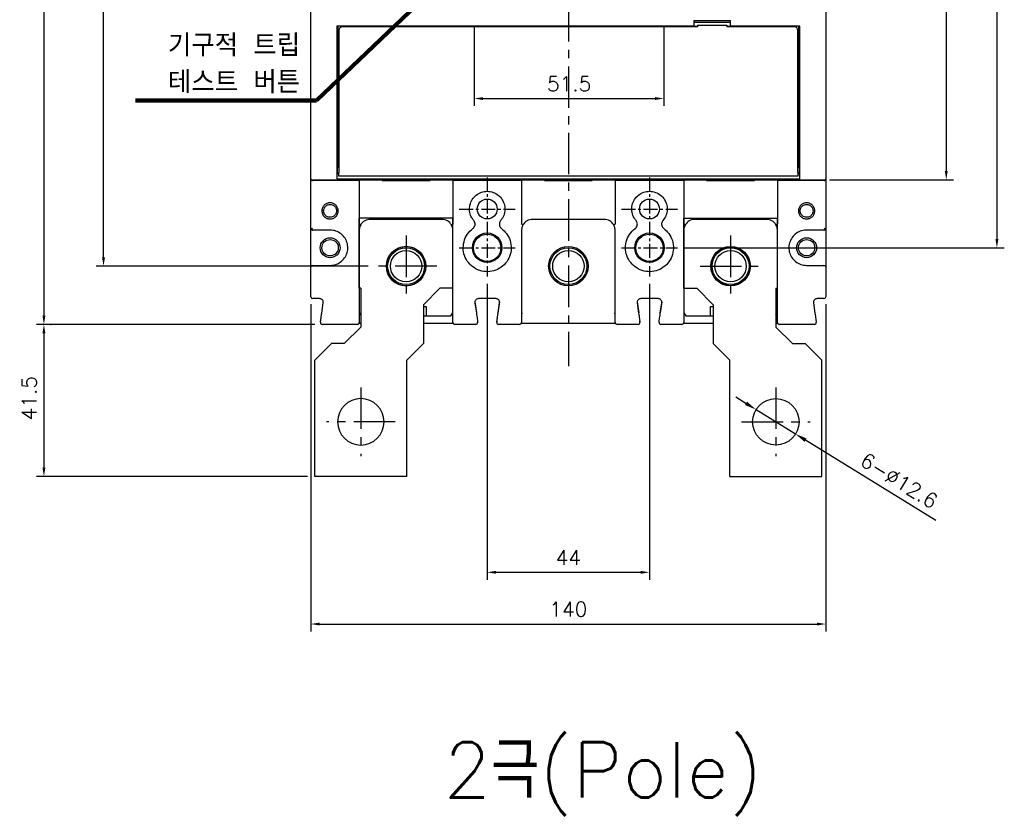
# Model space of a CAD drawing. Extents: x -2100 to 2710, y -907 to 1810.
# Tile 3 of 22: x -1818 to -1551, y 1113 to 1328. Entities that reach past the tile are written whole.
import ezdxf

# ---------------------------------------------------------------- set-up
doc = ezdxf.new("R2010")
doc.units = 0
doc.header["$LTSCALE"] = 3
doc.header["$MEASUREMENT"] = 0
doc.linetypes.add('CENTER', pattern=[2, 1.25, -0.25, 0.25, -0.25])
doc.layers.get('0').update_dxf_attribs({"linetype": 'CONTINUOUS'})
doc.layers.get('Defpoints').update_dxf_attribs({"linetype": 'CONTINUOUS'})
for name, color, linetype in [('cen', 1, 'CENTER'), ('di', 3, 'CONTINUOUS'), ('dwg', 7, 'CONTINUOUS')]:
    doc.layers.add(name, color=color, linetype=linetype)
doc.styles.add('KIM', font='ROMANS.shx', dxfattribs={"height": 5, "bigfont": 'GSG1.shx'})
doc.styles.get("Standard").update_dxf_attribs({"font": 'romans.shx', "height": 4, "bigfont": 'ghs.shx'})
doc.dimstyles.get("Standard").update_dxf_attribs({"dimtxt": 0.18, "dimasz": 0.18, "dimexe": 0.18, "dimexo": 0.0625, "dimgap": 0.09, "dimtad": 0, "dimtih": 1, "dimtoh": 1, "dimdec": 4, "dimzin": 0, "dimdsep": 46, "dimtxsty": 'Standard', "dimcen": 0.09, "dimadec": 0, "dimazin": 0, "dimtfac": 1, "dimtdec": 4, "dimtofl": 0, "dimtmove": 0, "dimatfit": 3, "dimfxl": 0, "dimtolj": 1, "dimtzin": 0, "dimarcsym": 0})
doc.dimstyles.new('STANDARD$0', dxfattribs={"dimtxt": 5, "dimasz": 5, "dimexe": 1, "dimexo": 2, "dimgap": 2, "dimtad": 1, "dimdec": 4, "dimzin": 12, "dimdsep": 46, "dimtxsty": 'KIM', "dimcen": -1, "dimdle": 0.1, "dimadec": 0, "dimazin": 0, "dimtfac": 1, "dimtdec": 4, "dimtmove": 0, "dimatfit": 3, "dimfxl": 0, "dimtolj": 1, "dimtzin": 0, "dimarcsym": 0})

# ---------------------------------------------------------------- blocks, each defined once
blk = doc.blocks.new('*D80')
at = {"layer": 'Defpoints', "color": 0}
for p in [(-1739.04, 1252.38), (-1599.44, 1252.38), (-1599.44, 1163.63)]:
    blk.add_point(p, dxfattribs=at)
at = {"layer": 'di'}
for p, q in [((-1739.04, 1250.38), (-1739.04, 1161.63)), ((-1599.44, 1250.38), (-1599.44, 1161.63)), ((-1736.64, 1163.63), (-1601.84, 1163.63))]:
    blk.add_line(p, q, dxfattribs=at)
for points in [[(-1736.64, 1164.03), (-1736.64, 1163.23), (-1739.04, 1163.63)], [(-1601.84, 1164.03), (-1601.84, 1163.23), (-1599.44, 1163.63)]]:
    blk.add_solid(points, dxfattribs=at)
at = {"layer": 'di', "insert": (-1669.24, 1167.63), "char_height": 4, "attachment_point": 5}
blk.add_mtext('\\A1;140', dxfattribs=at)
blk = doc.blocks.new('fsadfsafas')
at = {"layer": 'cen', "ltscale": 3}
for p, q in [((614, 610.86), (614, 629.46)), ((623.3, 620.16), (604.7, 620.16)), ((626.25, 569.66), (626.25, 586.26)), ((634.55, 577.96), (617.95, 577.96))]:
    blk.add_line(p, q, dxfattribs=at)
at = {"layer": 'dwg'}
for p, q in [((626.5, 634.96), (601.5, 634.96)), ((601.5, 634.96), (601.5, 603.46)), ((626.5, 634.96), (626.5, 603.41)), ((601.5, 603.46), (606, 598.96)), ((626.5, 603.41), (630.95, 598.96)), ((609.5, 598.96), (606, 598.96)), ((609.5, 598.96), (614, 594.46)), ((630.95, 588.46), (630.95, 598.96)), ((614, 583.96), (614, 594.46)), ((635.45, 583.96), (630.95, 588.46)), ((614, 583.96), (613.55, 583.96)), ((613.55, 583.96), (613.55, 564.96)), ((638.95, 583.96), (635.45, 583.96)), ((638.95, 583.96), (638.95, 564.96)), ((638.95, 564.96), (613.55, 564.96))]:
    blk.add_line(p, q, dxfattribs=at)
for centre, radius in [((614, 620.16), 6.3), ((626.25, 577.96), 5.3)]:
    blk.add_circle(centre, radius, dxfattribs=at)
blk = doc.blocks.new('*D81')
at = {"layer": 'Defpoints', "color": 0}
for p in [(-1694.74, 1327.78), (-1643.34, 1327.78), (-1643.34, 1306.15)]:
    blk.add_point(p, dxfattribs=at)
at = {"layer": 'di'}
for p, q in [((-1694.74, 1325.78), (-1694.74, 1304.15)), ((-1643.34, 1325.78), (-1643.34, 1304.15)), ((-1692.34, 1306.15), (-1645.74, 1306.15))]:
    blk.add_line(p, q, dxfattribs=at)
for points in [[(-1692.34, 1306.55), (-1692.34, 1305.75), (-1694.74, 1306.15)], [(-1645.74, 1306.55), (-1645.74, 1305.75), (-1643.34, 1306.15)]]:
    blk.add_solid(points, dxfattribs=at)
at = {"layer": 'di', "insert": (-1669.04, 1310.15), "char_height": 4, "attachment_point": 5}
blk.add_mtext('\\A1;51.5', dxfattribs=at)
blk = doc.blocks.new('*D76')
at = {"layer": 'Defpoints', "color": 0}
for p in [(-1735.96, 1501.48), (-1811.44, 1244.88), (-1735.96, 1244.88)]:
    blk.add_point(p, dxfattribs=at)
at = {"layer": 'di'}
for p, q in [((-1737.96, 1501.48), (-1813.44, 1501.48)), ((-1811.44, 1499.08), (-1811.44, 1247.28)), ((-1737.96, 1244.88), (-1813.44, 1244.88))]:
    blk.add_line(p, q, dxfattribs=at)
for points in [[(-1811.84, 1499.08), (-1811.04, 1499.08), (-1811.44, 1501.48)], [(-1811.84, 1247.28), (-1811.04, 1247.28), (-1811.44, 1244.88)]]:
    blk.add_solid(points, dxfattribs=at)
at = {"layer": 'di', "insert": (-1815.44, 1373.18), "char_height": 4, "attachment_point": 5, "rotation": 90}
blk.add_mtext('\\A1;257', dxfattribs=at)
blk = doc.blocks.new('*D77')
at = {"layer": 'Defpoints', "color": 0}
for p in [(-1795.28, 1485.68), (-1721.54, 1485.68), (-1721.54, 1260.68)]:
    blk.add_point(p, dxfattribs=at)
at = {"layer": 'di'}
for p, q in [((-1723.54, 1485.68), (-1797.28, 1485.68)), ((-1795.28, 1263.08), (-1795.28, 1483.28)), ((-1723.54, 1260.68), (-1797.28, 1260.68))]:
    blk.add_line(p, q, dxfattribs=at)
for points in [[(-1795.68, 1483.28), (-1794.88, 1483.28), (-1795.28, 1485.68)], [(-1795.68, 1263.08), (-1794.88, 1263.08), (-1795.28, 1260.68)]]:
    blk.add_solid(points, dxfattribs=at)
at = {"layer": 'di', "insert": (-1799.28, 1373.18), "char_height": 4, "attachment_point": 5, "rotation": 90}
blk.add_mtext('\\A1;225', dxfattribs=at)
blk = doc.blocks.new('*D78')
at = {"layer": 'Defpoints', "color": 0}
for p in [(-1811.64, 1244.88), (-1811.44, 1203.68), (-1737.99, 1203.68)]:
    blk.add_point(p, dxfattribs=at)
at = {"layer": 'di'}
for p, q in [((-1809.64, 1244.88), (-1809.44, 1244.88)), ((-1811.44, 1242.48), (-1811.44, 1206.08)), ((-1739.99, 1203.68), (-1813.44, 1203.68))]:
    blk.add_line(p, q, dxfattribs=at)
for points in [[(-1811.84, 1242.48), (-1811.04, 1242.48), (-1811.44, 1244.88)], [(-1811.84, 1206.08), (-1811.04, 1206.08), (-1811.44, 1203.68)]]:
    blk.add_solid(points, dxfattribs=at)
at = {"layer": 'di', "insert": (-1815.44, 1224.88), "char_height": 4, "attachment_point": 5, "rotation": 90}
blk.add_mtext('\\A1;41.5', dxfattribs=at)
blk = doc.blocks.new('*D67')
at = {"layer": 'Defpoints', "color": 0}
for p in [(-1618.35, 1221.79), (-1607.63, 1215.17)]:
    blk.add_point(p, dxfattribs=at)
at = {"layer": 'di'}
for p, q in [((-1621.07, 1223.48), (-1623.79, 1225.16)), ((-1618.35, 1221.79), (-1607.63, 1215.17)), ((-1569.58, 1191.67), (-1604.91, 1213.49))]:
    blk.add_line(p, q, dxfattribs=at)
for points in [[(-1620.79, 1223.93), (-1621.35, 1223.02), (-1618.35, 1221.79)], [(-1604.63, 1213.95), (-1605.19, 1213.04), (-1607.63, 1215.17)]]:
    blk.add_solid(points, dxfattribs=at)
at = {"layer": 'di', "insert": (-1579.55, 1202.53), "char_height": 4, "attachment_point": 5, "rotation": 328.2972}
blk.add_mtext('\\A1;6-∅12.6', dxfattribs=at)
blk = doc.blocks.new('*D68')
at = {"layer": 'Defpoints', "color": 0}
for p in [(-1691.24, 1257.85), (-1647.24, 1257.85), (-1647.24, 1177.66)]:
    blk.add_point(p, dxfattribs=at)
at = {"layer": 'di'}
for p, q in [((-1691.24, 1255.85), (-1691.24, 1175.66)), ((-1647.24, 1255.85), (-1647.24, 1175.66)), ((-1688.84, 1177.66), (-1649.64, 1177.66))]:
    blk.add_line(p, q, dxfattribs=at)
for points in [[(-1688.84, 1178.06), (-1688.84, 1177.26), (-1691.24, 1177.66)], [(-1649.64, 1178.06), (-1649.64, 1177.26), (-1647.24, 1177.66)]]:
    blk.add_solid(points, dxfattribs=at)
at = {"layer": 'di', "insert": (-1669.24, 1181.66), "char_height": 4, "attachment_point": 5}
blk.add_mtext('\\A1;44', dxfattribs=at)
blk = doc.blocks.new('*D71')
at = {"layer": 'Defpoints', "color": 0}
for p in [(-1599.84, 1462.28), (-1600.4, 1284.08), (-1566.77, 1284.08)]:
    blk.add_point(p, dxfattribs=at)
at = {"layer": 'di'}
for p, q in [((-1597.84, 1462.28), (-1564.77, 1462.28)), ((-1566.77, 1459.88), (-1566.77, 1286.48)), ((-1598.4, 1284.08), (-1564.77, 1284.08))]:
    blk.add_line(p, q, dxfattribs=at)
for points in [[(-1567.17, 1459.88), (-1566.37, 1459.88), (-1566.77, 1462.28)], [(-1567.17, 1286.48), (-1566.37, 1286.48), (-1566.77, 1284.08)]]:
    blk.add_solid(points, dxfattribs=at)
at = {"layer": 'di', "insert": (-1570.77, 1373.18), "char_height": 4, "attachment_point": 5, "rotation": 90}
blk.add_mtext('\\A1;179', dxfattribs=at)
blk = doc.blocks.new('*D104')
at = {"layer": 'Defpoints', "color": 0}
for p in [(-1639.67, 1480.68), (-1639.65, 1265.68), (-1553.03, 1265.68)]:
    blk.add_point(p, dxfattribs=at)
at = {"layer": 'di'}
for p, q in [((-1637.67, 1480.68), (-1551.03, 1480.68)), ((-1553.03, 1478.28), (-1553.03, 1268.08)), ((-1637.65, 1265.68), (-1551.03, 1265.68))]:
    blk.add_line(p, q, dxfattribs=at)
for points in [[(-1553.43, 1478.28), (-1552.63, 1478.28), (-1553.03, 1480.68)], [(-1553.43, 1268.08), (-1552.63, 1268.08), (-1553.03, 1265.68)]]:
    blk.add_solid(points, dxfattribs=at)
at = {"layer": 'di', "insert": (-1557.03, 1373.18), "char_height": 4, "attachment_point": 5, "rotation": 90}
blk.add_mtext('\\A1;215', dxfattribs=at)

msp = doc.modelspace()

# ---------------------------------------------------------------- linework, layer by layer
for p, q in [((-1739.039, 1284.649), (-1739.039, 1461.719)), ((-1599.439, 1461.719), (-1599.439, 1284.649)), ((-1635.239, 1327.284), (-1625.239, 1327.284)), ((-1635.239, 1327.284), (-1635.239, 1325.784)), ((-1625.239, 1325.784), (-1625.239, 1327.284)), ((-1635.239, 1325.784), (-1732.039, 1325.784)), ((-1732.039, 1325.784), (-1732.039, 1284.867)), ((-1731.739, 1325.784), (-1731.739, 1289.484)), ((-1731.489, 1324.584), (-1731.489, 1286.084)), ((-1634.239, 1325.584), (-1730.489, 1325.584)), ((-1695.239, 1325.584), (-1695.239, 1325.784)), ((-1694.939, 1325.584), (-1694.939, 1325.784)), ((-1694.739, 1325.584), (-1694.739, 1325.784)), ((-1643.739, 1325.784), (-1643.739, 1325.584)), ((-1643.539, 1325.784), (-1643.539, 1325.584)), ((-1643.239, 1325.584), (-1643.239, 1325.784)), ((-1625.239, 1326.784), (-1635.239, 1326.784)), ((-1635.239, 1325.784), (-1634.239, 1325.784)), ((-1634.239, 1326.084), (-1634.239, 1325.584)), ((-1634.239, 1326.084), (-1626.239, 1326.084)), ((-1626.239, 1326.084), (-1626.239, 1325.584)), ((-1626.239, 1325.784), (-1625.239, 1325.784)), ((-1607.989, 1325.584), (-1626.239, 1325.584)), ((-1606.439, 1325.784), (-1625.239, 1325.784)), ((-1619.239, 1325.584), (-1619.239, 1325.683)), ((-1614.239, 1325.584), (-1614.239, 1325.683)), ((-1606.989, 1286.084), (-1606.989, 1324.584)), ((-1606.739, 1289.484), (-1606.739, 1325.784)), ((-1606.439, 1284.867), (-1606.439, 1325.784)), ((-1732.039, 1313.484), (-1731.739, 1313.484)), ((-1731.739, 1313.384), (-1732.039, 1313.384)), ((-1606.439, 1313.484), (-1606.739, 1313.484)), ((-1606.439, 1313.384), (-1606.739, 1313.384)), ((-1732.039, 1309.384), (-1731.739, 1309.384)), ((-1606.739, 1309.384), (-1606.439, 1309.384)), ((-1731.739, 1307.384), (-1732.039, 1307.384)), ((-1606.439, 1307.384), (-1606.739, 1307.384)), ((-1731.939, 1296.884), (-1732.039, 1296.884)), ((-1731.939, 1296.884), (-1731.939, 1289.584)), ((-1731.739, 1296.884), (-1731.939, 1296.884)), ((-1606.539, 1296.884), (-1606.739, 1296.884)), ((-1606.539, 1289.584), (-1606.539, 1296.884)), ((-1606.439, 1296.884), (-1606.539, 1296.884)), ((-1731.939, 1289.584), (-1731.739, 1289.584)), ((-1606.739, 1289.584), (-1606.539, 1289.584)), ((-1732.039, 1288.084), (-1731.489, 1288.084)), ((-1732.039, 1287.784), (-1731.489, 1287.784)), ((-1731.789, 1287.334), (-1732.039, 1287.334)), ((-1731.489, 1287.634), (-1731.789, 1287.334)), ((-1731.789, 1285.834), (-1731.789, 1287.334)), ((-1731.739, 1289.484), (-1731.489, 1289.484)), ((-1731.739, 1288.184), (-1731.739, 1289.484)), ((-1731.489, 1288.184), (-1731.739, 1288.184)), ((-1606.989, 1289.484), (-1606.739, 1289.484)), ((-1606.739, 1288.184), (-1606.989, 1288.184)), ((-1606.989, 1288.084), (-1606.439, 1288.084)), ((-1606.989, 1287.784), (-1606.439, 1287.784)), ((-1606.689, 1287.334), (-1606.989, 1287.634)), ((-1606.739, 1289.484), (-1606.739, 1288.184)), ((-1606.439, 1287.334), (-1606.689, 1287.334)), ((-1606.689, 1287.334), (-1606.689, 1286.584)), ((-1739.039, 1284.385), (-1739.039, 1284.649)), ((-1739.039, 1270.984), (-1739.039, 1284.385)), ((-1732.039, 1285.834), (-1731.789, 1285.834)), ((-1732.039, 1284.867), (-1732.039, 1284.567)), ((-1732.039, 1284.567), (-1732.039, 1284.349)), ((-1732.039, 1284.349), (-1606.439, 1284.349)), ((-1731.789, 1285.834), (-1731.489, 1285.534)), ((-1731.489, 1285.084), (-1731.489, 1286.084)), ((-1606.989, 1285.084), (-1731.489, 1285.084)), ((-1606.989, 1286.084), (-1606.989, 1285.084)), ((-1606.989, 1285.534), (-1606.689, 1285.834)), ((-1606.689, 1286.584), (-1606.689, 1285.834)), ((-1606.689, 1285.834), (-1606.439, 1285.834)), ((-1606.439, 1284.567), (-1606.439, 1284.867)), ((-1606.439, 1284.349), (-1606.439, 1284.567)), ((-1599.439, 1284.649), (-1599.439, 1284.385)), ((-1599.439, 1284.385), (-1599.439, 1270.984)), ((-1738.758, 1284.085), (-1738.758, 1283.884)), ((-1738.758, 1283.884), (-1738.59, 1283.884)), ((-1738.739, 1284.084), (-1719.239, 1284.084)), ((-1725.939, 1283.884), (-1738.59, 1283.884)), ((-1725.939, 1283.884), (-1725.939, 1272.187)), ((-1719.739, 1284.084), (-1719.739, 1283.884)), ((-1719.739, 1283.884), (-1706.739, 1283.884)), ((-1707.239, 1284.084), (-1719.239, 1284.084)), ((-1719.239, 1283.884), (-1719.239, 1284.084)), ((-1707.239, 1284.084), (-1675.239, 1284.084)), ((-1707.239, 1283.884), (-1707.239, 1284.084)), ((-1706.739, 1283.884), (-1706.739, 1284.084)), ((-1700.539, 1283.884), (-1700.539, 1272.187)), ((-1681.939, 1283.884), (-1700.539, 1283.884)), ((-1681.939, 1283.884), (-1681.939, 1272.187)), ((-1675.739, 1284.084), (-1675.739, 1283.884)), ((-1675.739, 1283.884), (-1662.739, 1283.884)), ((-1663.239, 1284.084), (-1675.239, 1284.084)), ((-1675.239, 1283.884), (-1675.239, 1284.084)), ((-1663.239, 1284.084), (-1631.239, 1284.084)), ((-1663.239, 1283.884), (-1663.239, 1284.084)), ((-1662.739, 1283.884), (-1662.739, 1284.084)), ((-1656.539, 1283.884), (-1656.539, 1272.187)), ((-1637.939, 1283.884), (-1656.539, 1283.884)), ((-1637.939, 1283.884), (-1637.939, 1272.187)), ((-1631.739, 1284.084), (-1631.739, 1283.884)), ((-1631.739, 1283.884), (-1618.739, 1283.884)), ((-1619.239, 1284.084), (-1631.239, 1284.084)), ((-1631.239, 1283.884), (-1631.239, 1284.084)), ((-1619.239, 1284.084), (-1599.739, 1284.084)), ((-1619.239, 1283.884), (-1619.239, 1284.084)), ((-1618.739, 1283.884), (-1618.739, 1284.084)), ((-1612.539, 1283.884), (-1612.539, 1272.187)), ((-1599.888, 1283.884), (-1612.539, 1283.884)), ((-1599.888, 1283.884), (-1599.721, 1283.884)), ((-1599.721, 1283.884), (-1599.721, 1284.085)), ((-1739.039, 1260.384), (-1739.039, 1270.984)), ((-1703.539, 1273.384), (-1722.939, 1273.384)), ((-1659.539, 1273.384), (-1678.939, 1273.384)), ((-1615.539, 1273.384), (-1634.939, 1273.384)), ((-1599.439, 1270.984), (-1599.439, 1260.384)), ((-1733.839, 1270.484), (-1738.539, 1270.484)), ((-1725.939, 1270.384), (-1725.939, 1247.884)), ((-1700.539, 1247.884), (-1700.539, 1270.384)), ((-1681.939, 1270.384), (-1681.939, 1247.884)), ((-1656.539, 1247.884), (-1656.539, 1270.384)), ((-1637.939, 1270.384), (-1637.939, 1247.884)), ((-1612.539, 1247.884), (-1612.539, 1270.384)), ((-1599.939, 1270.484), (-1604.639, 1270.484)), ((-1739.039, 1252.384), (-1739.039, 1260.384)), ((-1738.539, 1260.884), (-1733.839, 1260.884)), ((-1604.639, 1260.884), (-1599.939, 1260.884)), ((-1599.439, 1260.384), (-1599.439, 1252.384)), ((-1736.692, 1251.884), (-1738.539, 1251.884)), ((-1736.101, 1247.955), (-1735.702, 1250.743)), ((-1707.739, 1249.684), (-1708.539, 1249.684)), ((-1707.739, 1247.184), (-1707.739, 1249.684)), ((-1694.576, 1251.043), (-1694.151, 1248.064)), ((-1694.576, 1250.743), (-1694.178, 1247.955)), ((-1688.892, 1251.884), (-1693.586, 1251.884)), ((-1687.902, 1251.043), (-1688.328, 1248.064)), ((-1688.301, 1247.955), (-1687.902, 1250.743)), ((-1650.576, 1251.043), (-1650.151, 1248.064)), ((-1650.576, 1250.743), (-1650.178, 1247.955)), ((-1644.892, 1251.884), (-1649.586, 1251.884)), ((-1643.902, 1251.043), (-1644.328, 1248.064)), ((-1644.301, 1247.955), (-1643.902, 1250.743)), ((-1629.939, 1249.684), (-1630.739, 1249.684)), ((-1630.739, 1249.684), (-1630.739, 1247.184)), ((-1602.776, 1250.743), (-1602.378, 1247.955)), ((-1599.939, 1251.884), (-1601.786, 1251.884)), ((-1725.939, 1248.034), (-1725.489, 1247.397)), ((-1708.539, 1247.184), (-1707.739, 1247.184)), ((-1707.739, 1247.184), (-1701.139, 1247.184)), ((-1701.139, 1247.184), (-1700.539, 1248.034)), ((-1681.939, 1248.034), (-1681.739, 1247.751)), ((-1656.739, 1247.751), (-1656.539, 1248.034)), ((-1637.939, 1248.034), (-1637.339, 1247.184)), ((-1637.339, 1247.184), (-1630.739, 1247.184)), ((-1630.739, 1247.184), (-1629.939, 1247.184)), ((-1612.989, 1247.397), (-1612.539, 1248.034)), ((-1726.439, 1244.884), (-1735.963, 1244.884)), ((-1725.981, 1245.184), (-1725.489, 1245.184)), ((-1708.539, 1245.184), (-1700.497, 1245.184)), ((-1694.316, 1244.884), (-1700.039, 1244.884)), ((-1682.439, 1244.884), (-1688.163, 1244.884)), ((-1681.981, 1245.184), (-1681.739, 1245.184)), ((-1681.981, 1245.184), (-1656.539, 1245.184)), ((-1656.739, 1245.184), (-1656.497, 1245.184)), ((-1650.316, 1244.884), (-1656.039, 1244.884)), ((-1638.439, 1244.884), (-1644.163, 1244.884)), ((-1637.981, 1245.184), (-1629.939, 1245.184)), ((-1612.989, 1245.184), (-1612.497, 1245.184)), ((-1602.516, 1244.884), (-1612.039, 1244.884))]:
    msp.add_line(p, q)
at = {"flags": 128}
for points in [[(-1688.658, 1245.755), (-1688.661, 1245.648), (-1688.645, 1245.551)], [(-1644.658, 1245.755), (-1644.661, 1245.648), (-1644.645, 1245.551)]]:
    msp.add_lwpolyline(points, dxfattribs=at)
for centre, radius in [((-1691.239, 1276.184), 2.7), ((-1647.239, 1276.184), 2.7), ((-1733.839, 1265.684), 2.7), ((-1691.239, 1265.684), 4), ((-1691.239, 1265.684), 3.7), ((-1647.239, 1265.684), 4), ((-1647.239, 1265.684), 3.7), ((-1604.639, 1265.684), 2.7), ((-1733.839, 1265.684), 2.225), ((-1713.239, 1260.684), 5.35), ((-1713.239, 1260.684), 5), ((-1669.239, 1260.684), 5.35), ((-1669.239, 1260.684), 5), ((-1625.239, 1260.684), 5.35), ((-1625.239, 1260.684), 5), ((-1604.639, 1265.684), 2.225), ((-1713.239, 1260.684), 4.25), ((-1669.239, 1260.684), 4.25), ((-1625.239, 1260.684), 4.25)]:
    msp.add_circle(centre, radius)
for centre, radius, start, end in [((-1730.489, 1324.584), 1, 90, 180), ((-1616.739, 1318.084), 8, 105.74055, 108.20996), ((-1616.739, 1318.084), 8, 71.79004, 74.25945), ((-1607.989, 1324.584), 1, 0, 90), ((-1738.539, 1270.984), 0.5, 180, 222.0016), ((-1722.939, 1270.384), 3, 90, 149.88045), ((-1703.539, 1270.384), 3, 29.73773, 90), ((-1678.939, 1270.384), 3, 90, 150.26227), ((-1659.539, 1270.384), 3, 29.73773, 90), ((-1634.939, 1270.384), 3, 90, 150.26227), ((-1615.539, 1270.384), 3, 30.11955, 90), ((-1599.939, 1270.984), 0.5, 317.9984, 0), ((-1738.539, 1260.384), 0.5, 90, 180), ((-1599.939, 1260.384), 0.5, 0, 90), ((-1738.539, 1252.384), 0.5, 180, 270), ((-1599.939, 1252.384), 0.5, 270, 0), ((-1735.963, 1245.384), 0.5, 171.8699, 270), ((-1726.439, 1245.384), 0.5, 270, 0), ((-1700.039, 1245.384), 0.5, 180, 270), ((-1694.316, 1245.384), 0.5, 270, 8.1301), ((-1694.316, 1245.684), 0.5, 329.88444, 8.1301), ((-1688.163, 1245.384), 0.5, 171.8699, 270), ((-1682.439, 1245.384), 0.5, 270, 0), ((-1656.039, 1245.384), 0.5, 180, 270), ((-1650.316, 1245.384), 0.5, 270, 8.1301), ((-1650.316, 1245.684), 0.5, 336.2938, 8.1301), ((-1644.163, 1245.384), 0.5, 171.8699, 270), ((-1638.439, 1245.384), 0.5, 270, 0), ((-1612.039, 1245.384), 0.5, 180, 270), ((-1602.516, 1245.384), 0.5, 270, 8.1301)]:
    msp.add_arc(centre, radius, start, end)
for centre, major_axis, start_param, end_param in [((-1738.739, 1284.385), (0, -0.301), 4.712389, 6.2831853), ((-1599.739, 1284.385), (0, 0.301), 3.1415927, 4.712389)]:
    msp.add_ellipse(centre, major_axis=major_axis, ratio=0.9982744, start_param=start_param, end_param=end_param)
for points, knots in [([(-1694.889, 1273.066), (-1695.061, 1273.291), (-1695.559, 1273.941), (-1696.036, 1275.245), (-1696.082, 1276.88), (-1695.577, 1278.445), (-1694.586, 1279.752), (-1693.22, 1280.656), (-1691.632, 1281.06), (-1689.997, 1280.916), (-1688.501, 1280.238), (-1687.316, 1279.105), (-1686.57, 1277.645), (-1686.355, 1276.026), (-1686.66, 1274.399), (-1687.28, 1273.51), (-1687.59, 1273.066)], [0, 0, 0, 0, 0.0389932, 0.1127209, 0.1865914, 0.2607106, 0.334796, 0.4086203, 0.4823615, 0.5563266, 0.6304755, 0.7044802, 0.7782374, 0.8520288, 0.9260134, 1, 1, 1, 1]), ([(-1650.889, 1273.066), (-1651.061, 1273.291), (-1651.559, 1273.941), (-1652.036, 1275.245), (-1652.082, 1276.88), (-1651.577, 1278.445), (-1650.586, 1279.752), (-1649.22, 1280.656), (-1647.632, 1281.06), (-1645.997, 1280.916), (-1644.501, 1280.238), (-1643.316, 1279.105), (-1642.57, 1277.645), (-1642.355, 1276.026), (-1642.66, 1274.399), (-1643.28, 1273.51), (-1643.59, 1273.066)], [0, 0, 0, 0, 0.0389932, 0.1127209, 0.1865914, 0.2607106, 0.334796, 0.4086203, 0.4823615, 0.5563266, 0.6304755, 0.7044802, 0.7782374, 0.8520288, 0.9260134, 1, 1, 1, 1]), ([(-1731.637, 1275.684), (-1731.671, 1275.397), (-1731.74, 1274.823), (-1732.249, 1274.089), (-1732.983, 1273.606), (-1733.851, 1273.43), (-1734.717, 1273.606), (-1735.456, 1274.089), (-1735.943, 1274.823), (-1736.122, 1275.686), (-1735.944, 1276.548), (-1735.455, 1277.28), (-1734.716, 1277.762), (-1733.85, 1277.938), (-1732.982, 1277.761), (-1732.248, 1277.278), (-1731.74, 1276.545), (-1731.671, 1275.971), (-1731.637, 1275.684)], [0, 0, 0, 0, 0.0622509, 0.1246642, 0.1872852, 0.2500195, 0.3127171, 0.3752583, 0.4377334, 0.5001498, 0.5624037, 0.6247434, 0.6873254, 0.7500656, 0.8128154, 0.8754125, 0.9377774, 1, 1, 1, 1]), ([(-1732.089, 1275.684), (-1732.107, 1275.875), (-1732.141, 1276.235), (-1732.384, 1276.692), (-1732.683, 1277.019), (-1733.065, 1277.277), (-1733.458, 1277.41), (-1733.906, 1277.448), (-1734.301, 1277.392), (-1734.725, 1277.215), (-1735.065, 1276.959), (-1735.322, 1276.637), (-1735.528, 1276.227), (-1735.628, 1275.685), (-1735.529, 1275.143), (-1735.323, 1274.732), (-1735.065, 1274.41), (-1734.725, 1274.153), (-1734.362, 1274.002), (-1734.1, 1273.949), (-1733.936, 1273.936), (-1733.771, 1273.932), (-1733.459, 1273.958), (-1733.065, 1274.091), (-1732.683, 1274.349), (-1732.384, 1274.677), (-1732.141, 1275.133), (-1732.107, 1275.493), (-1732.089, 1275.684)], [0, 0, 0, 0, 0.0520031, 0.098106, 0.1382923, 0.1725474, 0.2230612, 0.2498709, 0.2950012, 0.3306361, 0.3749161, 0.4099539, 0.4424812, 0.4997753, 0.5572452, 0.589853, 0.6249652, 0.6692888, 0.7049225, 0.731842, 0.7420315, 0.7500331, 0.7769035, 0.8274525, 0.8617162, 0.9019055, 0.9480054, 1, 1, 1, 1]), ([(-1602.416, 1275.684), (-1602.45, 1275.397), (-1602.519, 1274.823), (-1603.027, 1274.089), (-1603.761, 1273.607), (-1604.628, 1273.43), (-1605.494, 1273.606), (-1606.234, 1274.088), (-1606.722, 1274.823), (-1606.901, 1275.686), (-1606.722, 1276.548), (-1606.233, 1277.28), (-1605.494, 1277.762), (-1604.627, 1277.938), (-1603.759, 1277.761), (-1603.026, 1277.278), (-1602.518, 1276.545), (-1602.45, 1275.971), (-1602.416, 1275.684)], [0, 0, 0, 0, 0.06225009, 0.12466459, 0.18728723, 0.25002225, 0.31271834, 0.37525776, 0.43773411, 0.50015115, 0.56240586, 0.62474344, 0.68732298, 0.75006328, 0.81281547, 0.8754149, 0.93777922, 1, 1, 1, 1]), ([(-1602.889, 1275.684), (-1602.911, 1275.895), (-1602.944, 1276.225), (-1603.156, 1276.636), (-1603.412, 1276.957), (-1603.752, 1277.214), (-1604.116, 1277.366), (-1604.378, 1277.419), (-1604.542, 1277.432), (-1604.707, 1277.437), (-1605.019, 1277.411), (-1605.413, 1277.277), (-1605.794, 1277.02), (-1606.096, 1276.692), (-1606.329, 1276.236), (-1606.421, 1275.686), (-1606.33, 1275.134), (-1606.097, 1274.677), (-1605.795, 1274.349), (-1605.414, 1274.091), (-1605.02, 1273.958), (-1604.572, 1273.92), (-1604.178, 1273.976), (-1603.753, 1274.153), (-1603.413, 1274.41), (-1603.157, 1274.732), (-1602.944, 1275.142), (-1602.911, 1275.473), (-1602.889, 1275.684)], [0, 0, 0, 0, 0.0573026, 0.0898259, 0.1248557, 0.1692261, 0.2048978, 0.2318432, 0.2420425, 0.250051, 0.2769365, 0.3274704, 0.3617137, 0.4018747, 0.4479384, 0.49989, 0.5519602, 0.5981192, 0.6383485, 0.6726363, 0.7231786, 0.74997, 0.7950196, 0.8306896, 0.875055, 0.9100937, 0.9426359, 1, 1, 1, 1]), ([(-1738.59, 1270.984), (-1738.591, 1270.983), (-1738.648, 1270.926), (-1738.765, 1270.807), (-1738.861, 1270.703), (-1738.911, 1270.649)], [0, 0, 0, 0, 0.0090414, 0.4889658, 1, 1, 1, 1]), ([(-1725.919, 1272.128), (-1725.922, 1272.131), (-1725.928, 1272.136), (-1725.936, 1272.151), (-1725.939, 1272.169), (-1725.939, 1272.182), (-1725.939, 1272.187)], [0, 0, 0, 0, 0.169075, 0.3856401, 0.790573, 1, 1, 1, 1]), ([(-1725.534, 1271.889), (-1725.622, 1271.72), (-1725.864, 1271.252), (-1725.91, 1270.722), (-1725.939, 1270.384)], [0, 0, 0, 0, 0.3622564, 1, 1, 1, 1]), ([(-1725.534, 1271.889), (-1725.534, 1271.89), (-1725.534, 1271.89), (-1725.539, 1271.895), (-1725.569, 1271.917), (-1725.655, 1271.971), (-1725.775, 1272.044), (-1725.871, 1272.1), (-1725.919, 1272.128)], [0, 0, 0, 0, 0.02403069, 0.08629883, 0.31481648, 0.54323726, 0.77161499, 1, 1, 1, 1]), ([(-1700.934, 1271.872), (-1700.934, 1271.872), (-1700.935, 1271.873), (-1700.932, 1271.877), (-1700.908, 1271.897), (-1700.827, 1271.949), (-1700.711, 1272.02), (-1700.616, 1272.076), (-1700.568, 1272.103)], [0, 0, 0, 0, 0.0208293, 0.0606006, 0.2956434, 0.5304834, 0.765239, 1, 1, 1, 1]), ([(-1700.539, 1270.384), (-1700.568, 1270.72), (-1700.613, 1271.244), (-1700.85, 1271.707), (-1700.934, 1271.872)], [0, 0, 0, 0, 0.6425403, 1, 1, 1, 1]), ([(-1700.539, 1272.187), (-1700.54, 1272.176), (-1700.54, 1272.155), (-1700.547, 1272.129), (-1700.557, 1272.111), (-1700.565, 1272.106), (-1700.568, 1272.103)], [0, 0, 0, 0, 0.3461566, 0.6945031, 0.8685532, 1, 1, 1, 1]), ([(-1687.347, 1270.89), (-1686.88, 1270.475), (-1685.869, 1269.578), (-1684.929, 1267.675), (-1684.617, 1265.488), (-1685.056, 1263.305), (-1686.191, 1261.395), (-1687.889, 1259.971), (-1689.959, 1259.186), (-1692.177, 1259.127), (-1694.294, 1259.806), (-1696.064, 1261.146), (-1697.289, 1262.989), (-1697.841, 1265.136), (-1697.646, 1267.341), (-1696.759, 1269.404), (-1695.674, 1270.395), (-1695.131, 1270.89)], [0, 0, 0, 0, 0.0576455, 0.1246599, 0.1917276, 0.2592147, 0.3268307, 0.3940899, 0.4611735, 0.5282591, 0.5958477, 0.6633841, 0.7305035, 0.797489, 0.8648338, 0.9324162, 1, 1, 1, 1]), ([(-1695.131, 1270.89), (-1695.023, 1270.986), (-1694.788, 1271.195), (-1694.571, 1271.637), (-1694.503, 1272.141), (-1694.598, 1272.65), (-1694.792, 1272.927), (-1694.889, 1273.066)], [0, 0, 0, 0, 0.1767702, 0.3824571, 0.5882182, 0.7941418, 1, 1, 1, 1]), ([(-1687.59, 1273.066), (-1687.674, 1272.949), (-1687.857, 1272.695), (-1687.972, 1272.216), (-1687.928, 1271.708), (-1687.723, 1271.233), (-1687.472, 1271.004), (-1687.347, 1270.89)], [0, 0, 0, 0, 0.1762349, 0.3819524, 0.5878501, 0.7939744, 1, 1, 1, 1]), ([(-1681.91, 1272.103), (-1681.914, 1272.106), (-1681.923, 1272.113), (-1681.934, 1272.134), (-1681.939, 1272.16), (-1681.939, 1272.179), (-1681.939, 1272.187)], [0, 0, 0, 0, 0.1590345, 0.3666252, 0.749201, 1, 1, 1, 1]), ([(-1681.544, 1271.872), (-1681.629, 1271.707), (-1681.865, 1271.244), (-1681.91, 1270.72), (-1681.939, 1270.384)], [0, 0, 0, 0, 0.3574596, 1, 1, 1, 1]), ([(-1681.544, 1271.872), (-1681.544, 1271.872), (-1681.544, 1271.873), (-1681.546, 1271.877), (-1681.571, 1271.897), (-1681.651, 1271.949), (-1681.768, 1272.02), (-1681.863, 1272.076), (-1681.91, 1272.103)], [0, 0, 0, 0, 0.0208293, 0.0606008, 0.2956438, 0.5304854, 0.7652397, 1, 1, 1, 1]), ([(-1656.934, 1271.872), (-1656.934, 1271.872), (-1656.935, 1271.873), (-1656.932, 1271.877), (-1656.908, 1271.897), (-1656.827, 1271.949), (-1656.711, 1272.02), (-1656.616, 1272.076), (-1656.568, 1272.103)], [0, 0, 0, 0, 0.0208293, 0.0606008, 0.2956438, 0.5304854, 0.7652397, 1, 1, 1, 1]), ([(-1656.539, 1270.384), (-1656.568, 1270.72), (-1656.613, 1271.244), (-1656.85, 1271.707), (-1656.934, 1271.872)], [0, 0, 0, 0, 0.6425404, 1, 1, 1, 1]), ([(-1656.539, 1272.187), (-1656.54, 1272.176), (-1656.54, 1272.155), (-1656.547, 1272.129), (-1656.557, 1272.111), (-1656.565, 1272.106), (-1656.568, 1272.103)], [0, 0, 0, 0, 0.3461544, 0.6944978, 0.8685465, 1, 1, 1, 1]), ([(-1643.347, 1270.89), (-1642.88, 1270.475), (-1641.869, 1269.578), (-1640.929, 1267.675), (-1640.617, 1265.488), (-1641.056, 1263.305), (-1642.191, 1261.395), (-1643.889, 1259.971), (-1645.959, 1259.186), (-1648.177, 1259.127), (-1650.294, 1259.806), (-1652.064, 1261.146), (-1653.289, 1262.989), (-1653.841, 1265.136), (-1653.646, 1267.341), (-1652.759, 1269.404), (-1651.674, 1270.395), (-1651.131, 1270.89)], [0, 0, 0, 0, 0.0576455, 0.1246599, 0.1917276, 0.2592147, 0.3268307, 0.3940899, 0.4611735, 0.5282591, 0.5958477, 0.6633841, 0.7305035, 0.797489, 0.8648338, 0.9324162, 1, 1, 1, 1]), ([(-1651.131, 1270.89), (-1651.023, 1270.986), (-1650.788, 1271.195), (-1650.571, 1271.637), (-1650.503, 1272.141), (-1650.598, 1272.65), (-1650.792, 1272.927), (-1650.889, 1273.066)], [0, 0, 0, 0, 0.1767702, 0.3824571, 0.5882182, 0.7941418, 1, 1, 1, 1]), ([(-1643.59, 1273.066), (-1643.674, 1272.949), (-1643.857, 1272.695), (-1643.972, 1272.216), (-1643.928, 1271.708), (-1643.723, 1271.233), (-1643.472, 1271.004), (-1643.347, 1270.89)], [0, 0, 0, 0, 0.1762349, 0.3819524, 0.5878501, 0.7939744, 1, 1, 1, 1]), ([(-1637.91, 1272.103), (-1637.914, 1272.106), (-1637.923, 1272.113), (-1637.934, 1272.134), (-1637.939, 1272.16), (-1637.939, 1272.179), (-1637.939, 1272.187)], [0, 0, 0, 0, 0.1590219, 0.3666162, 0.7491963, 1, 1, 1, 1]), ([(-1637.544, 1271.872), (-1637.629, 1271.707), (-1637.865, 1271.244), (-1637.91, 1270.72), (-1637.939, 1270.384)], [0, 0, 0, 0, 0.3574597, 1, 1, 1, 1]), ([(-1637.544, 1271.872), (-1637.544, 1271.872), (-1637.544, 1271.873), (-1637.546, 1271.877), (-1637.571, 1271.897), (-1637.651, 1271.949), (-1637.768, 1272.02), (-1637.863, 1272.076), (-1637.91, 1272.103)], [0, 0, 0, 0, 0.0208293, 0.0606006, 0.2956434, 0.5304834, 0.765239, 1, 1, 1, 1]), ([(-1612.944, 1271.889), (-1612.944, 1271.89), (-1612.944, 1271.89), (-1612.94, 1271.895), (-1612.909, 1271.917), (-1612.823, 1271.971), (-1612.703, 1272.044), (-1612.607, 1272.1), (-1612.56, 1272.128)], [0, 0, 0, 0, 0.02403069, 0.08629883, 0.31481648, 0.54323726, 0.77161499, 1, 1, 1, 1]), ([(-1612.539, 1270.384), (-1612.568, 1270.722), (-1612.614, 1271.252), (-1612.857, 1271.72), (-1612.944, 1271.889)], [0, 0, 0, 0, 0.6377436, 1, 1, 1, 1]), ([(-1612.539, 1272.187), (-1612.539, 1272.179), (-1612.54, 1272.164), (-1612.545, 1272.146), (-1612.552, 1272.134), (-1612.557, 1272.13), (-1612.56, 1272.128)], [0, 0, 0, 0, 0.34765098, 0.69775889, 0.8729412, 1, 1, 1, 1]), ([(-1599.568, 1270.649), (-1599.617, 1270.703), (-1599.714, 1270.807), (-1599.83, 1270.926), (-1599.887, 1270.983), (-1599.888, 1270.984)], [0, 0, 0, 0, 0.5110342, 0.9909586, 1, 1, 1, 1]), ([(-1738.911, 1270.649), (-1738.896, 1270.635), (-1738.833, 1270.57), (-1738.708, 1270.503), (-1738.594, 1270.484), (-1738.54, 1270.484), (-1738.539, 1270.484)], [0, 0, 0, 0, 0.1361647, 0.5958986, 0.9916285, 1, 1, 1, 1]), ([(-1733.839, 1260.884), (-1733.665, 1260.89), (-1732.953, 1260.914), (-1731.726, 1261.275), (-1730.386, 1262.219), (-1729.435, 1263.556), (-1728.979, 1265.132), (-1729.07, 1266.771), (-1729.698, 1268.289), (-1730.791, 1269.503), (-1732.225, 1270.326), (-1733.301, 1270.431), (-1733.839, 1270.484)], [0, 0, 0, 0, 0.0349024, 0.1422143, 0.2496427, 0.3568778, 0.4640095, 0.5713241, 0.6787557, 0.7859581, 0.8929776, 1, 1, 1, 1]), ([(-1604.639, 1270.484), (-1604.814, 1270.478), (-1605.525, 1270.454), (-1606.753, 1270.093), (-1608.092, 1269.149), (-1609.044, 1267.812), (-1609.5, 1266.236), (-1609.409, 1264.598), (-1608.781, 1263.079), (-1607.687, 1261.865), (-1606.253, 1261.042), (-1605.177, 1260.937), (-1604.639, 1260.884)], [0, 0, 0, 0, 0.03490245, 0.14221454, 0.24964233, 0.35687826, 0.46401001, 0.57132458, 0.67875615, 0.78595781, 0.89297776, 1, 1, 1, 1]), ([(-1599.939, 1270.484), (-1599.938, 1270.484), (-1599.885, 1270.484), (-1599.77, 1270.503), (-1599.645, 1270.57), (-1599.582, 1270.635), (-1599.568, 1270.649)], [0, 0, 0, 0, 0.0083715, 0.4041014, 0.8638353, 1, 1, 1, 1]), ([(-1735.702, 1250.743), (-1735.697, 1250.855), (-1735.687, 1251.081), (-1735.815, 1251.402), (-1736.034, 1251.661), (-1736.337, 1251.846), (-1736.571, 1251.871), (-1736.692, 1251.884)], [0, 0, 0, 0, 0.1964578, 0.3929418, 0.5895562, 0.7864792, 1, 1, 1, 1]), ([(-1693.586, 1251.884), (-1693.699, 1251.873), (-1693.924, 1251.851), (-1694.224, 1251.678), (-1694.449, 1251.424), (-1694.589, 1251.098), (-1694.581, 1250.864), (-1694.576, 1250.743)], [0, 0, 0, 0, 0.1973372, 0.3946917, 0.5920245, 0.7890374, 1, 1, 1, 1]), ([(-1687.902, 1250.743), (-1687.897, 1250.855), (-1687.887, 1251.081), (-1688.015, 1251.401), (-1688.234, 1251.661), (-1688.536, 1251.846), (-1688.77, 1251.871), (-1688.892, 1251.884)], [0, 0, 0, 0, 0.1964018, 0.3928602, 0.589578, 0.7867327, 1, 1, 1, 1]), ([(-1649.586, 1251.884), (-1649.699, 1251.873), (-1649.924, 1251.851), (-1650.224, 1251.678), (-1650.449, 1251.424), (-1650.589, 1251.098), (-1650.581, 1250.864), (-1650.576, 1250.743)], [0, 0, 0, 0, 0.1973373, 0.3946909, 0.5920245, 0.7890374, 1, 1, 1, 1]), ([(-1643.902, 1250.743), (-1643.897, 1250.855), (-1643.887, 1251.081), (-1644.015, 1251.401), (-1644.234, 1251.661), (-1644.536, 1251.846), (-1644.77, 1251.871), (-1644.892, 1251.884)], [0, 0, 0, 0, 0.1964018, 0.3928602, 0.589578, 0.7867327, 1, 1, 1, 1]), ([(-1601.786, 1251.884), (-1601.899, 1251.873), (-1602.124, 1251.851), (-1602.424, 1251.678), (-1602.65, 1251.424), (-1602.789, 1251.098), (-1602.781, 1250.864), (-1602.776, 1250.743)], [0, 0, 0, 0, 0.1977738, 0.3953537, 0.5924493, 0.7891383, 1, 1, 1, 1]), ([(-1736.458, 1245.455), (-1736.454, 1245.482), (-1736.446, 1245.538), (-1736.385, 1245.966), (-1736.294, 1246.599), (-1736.194, 1247.302), (-1736.127, 1247.77), (-1736.101, 1247.955)], [0, 0, 0, 0, 0.21319, 0.426312, 0.6411463, 0.8579436, 1, 1, 1, 1]), ([(-1725.939, 1247.884), (-1725.939, 1247.604), (-1725.939, 1247.044), (-1725.939, 1246.298), (-1725.939, 1245.732), (-1725.939, 1245.428), (-1725.939, 1245.397), (-1725.939, 1245.384)], [0, 0, 0, 0, 0.2132631, 0.4265164, 0.6402512, 0.855049, 1, 1, 1, 1]), ([(-1700.539, 1245.384), (-1700.539, 1245.412), (-1700.539, 1245.468), (-1700.539, 1245.907), (-1700.539, 1246.552), (-1700.539, 1247.253), (-1700.539, 1247.709), (-1700.539, 1247.884)], [0, 0, 0, 0, 0.2178733, 0.4357928, 0.6524138, 0.8666267, 1, 1, 1, 1]), ([(-1694.178, 1247.955), (-1694.138, 1247.673), (-1694.057, 1247.111), (-1693.95, 1246.359), (-1693.869, 1245.795), (-1693.827, 1245.497), (-1693.822, 1245.467), (-1693.821, 1245.455)], [0, 0, 0, 0, 0.2162145, 0.4325033, 0.6470863, 0.8596146, 1, 1, 1, 1]), ([(-1688.658, 1245.455), (-1688.654, 1245.482), (-1688.646, 1245.536), (-1688.586, 1245.958), (-1688.497, 1246.58), (-1688.396, 1247.285), (-1688.329, 1247.758), (-1688.301, 1247.955)], [0, 0, 0, 0, 0.2117498, 0.4235112, 0.635204, 0.8481881, 1, 1, 1, 1]), ([(-1681.939, 1247.884), (-1681.939, 1247.605), (-1681.939, 1247.048), (-1681.939, 1246.304), (-1681.939, 1245.739), (-1681.939, 1245.43), (-1681.939, 1245.397), (-1681.939, 1245.384)], [0, 0, 0, 0, 0.2116664, 0.4233048, 0.6359489, 0.8508384, 1, 1, 1, 1]), ([(-1656.539, 1245.384), (-1656.539, 1245.412), (-1656.539, 1245.468), (-1656.539, 1245.907), (-1656.539, 1246.552), (-1656.539, 1247.253), (-1656.539, 1247.709), (-1656.539, 1247.884)], [0, 0, 0, 0, 0.2178733, 0.4357928, 0.6524138, 0.8666267, 1, 1, 1, 1]), ([(-1650.178, 1247.955), (-1650.138, 1247.673), (-1650.057, 1247.111), (-1649.95, 1246.359), (-1649.869, 1245.795), (-1649.827, 1245.497), (-1649.822, 1245.467), (-1649.821, 1245.455)], [0, 0, 0, 0, 0.2162145, 0.4325033, 0.6470863, 0.8596146, 1, 1, 1, 1]), ([(-1644.658, 1245.455), (-1644.654, 1245.482), (-1644.646, 1245.536), (-1644.586, 1245.958), (-1644.497, 1246.58), (-1644.396, 1247.285), (-1644.329, 1247.758), (-1644.301, 1247.955)], [0, 0, 0, 0, 0.2117498, 0.4235112, 0.635204, 0.8481881, 1, 1, 1, 1]), ([(-1637.939, 1247.884), (-1637.939, 1247.605), (-1637.939, 1247.048), (-1637.939, 1246.304), (-1637.939, 1245.739), (-1637.939, 1245.43), (-1637.939, 1245.397), (-1637.939, 1245.384)], [0, 0, 0, 0, 0.2116664, 0.4233048, 0.6359489, 0.8508384, 1, 1, 1, 1]), ([(-1612.539, 1245.384), (-1612.539, 1245.412), (-1612.539, 1245.468), (-1612.539, 1245.902), (-1612.539, 1246.541), (-1612.539, 1247.243), (-1612.539, 1247.704), (-1612.539, 1247.884)], [0, 0, 0, 0, 0.2161782, 0.4323742, 0.6479751, 0.8624582, 1, 1, 1, 1]), ([(-1602.378, 1247.955), (-1602.337, 1247.671), (-1602.256, 1247.103), (-1602.148, 1246.349), (-1602.068, 1245.783), (-1602.026, 1245.494), (-1602.022, 1245.465), (-1602.021, 1245.455)], [0, 0, 0, 0, 0.2174365, 0.4348539, 0.6523891, 0.8686965, 1, 1, 1, 1])]:
    msp.add_open_spline(points, degree=3, knots=knots)
at = {"layer": 'cen', "ltscale": 3}
msp.add_line((-1669.239, 1512.844), (-1669.239, 1233.524), dxfattribs=at)
at = {"layer": 'cen'}
for p, q in [((-1691.239, 1284.716), (-1691.239, 1257.854)), ((-1647.214, 1284.716), (-1647.214, 1257.854)), ((-1698.825, 1276.184), (-1683.653, 1276.184)), ((-1654.825, 1276.184), (-1639.653, 1276.184)), ((-1698.825, 1265.684), (-1683.653, 1265.684)), ((-1654.825, 1265.684), (-1639.653, 1265.684))]:
    msp.add_line(p, q, dxfattribs=at)

# ---------------------------------------------------------------- block references
at = {"layer": 'di', "xscale": -1, "rotation": 180}
msp.add_blockref('fsadfsafas', (-2339.493, 1838.642), dxfattribs=at)
at = {"layer": 'di', "rotation": 180}
msp.add_blockref('fsadfsafas', (-998.985, 1838.642), dxfattribs=at)

# ---------------------------------------------------------------- texts
at = {"layer": 'di', "insert": (-1741.966, 1307.595), "char_height": 6, "attachment_point": 9}
msp.add_mtext('기구적 트립 \\P테스트 버튼', dxfattribs=at)
at = {"layer": 'di', "insert": (-1703.074, 1131.576), "char_height": 15, "width": 116.39597, "attachment_point": 1}
msp.add_mtext('{\\Fromans,hgs|c129;2극(Pole)}', dxfattribs=at)

# ---------------------------------------------------------------- dimensions: what is measured, and where the dimension line sits
at = {"layer": 'di'}
for base, p1, p2, text, picture, middle in [((-1811.438, 1244.884), (-1735.963, 1501.484), (-1735.963, 1244.884), '257', '*D76', (-1811.438, 1373.184)), ((-1553.027, 1265.684), (-1639.668, 1480.684), (-1639.653, 1265.684), '215', '*D104', (-1553.027, 1373.184)), ((-1811.438, 1203.684), (-1811.638, 1244.884), (-1737.989, 1203.684), '41.5', '*D78', (-1811.438, 1224.884))]:
    dim = msp.add_linear_dim(base=base, p1=p1, p2=p2, angle=90, text=text, dimstyle='STANDARD$0', override={"dimtxt": 4, "dimasz": 2.4, "dimexe": 2, "dimdec": 2, "dimzin": 8, "dimtxsty": 'Standard', "dimcen": 0, "dimdle": 0, "dimclrd": 256, "dimclre": 256, "dimclrt": 256, "dimadec": 2, "dimazin": 2, "dimtfac": 0.6, "dimtdec": 2, "dimtzin": 8, "dimlwd": 65535, "dimlwe": 65535}, dxfattribs=at)
    dim.commit()
    dim.dimension.update_dxf_attribs({"geometry": picture, "text_midpoint": middle, "dimtype": 160})
dim = msp.add_linear_dim(base=(-1795.28, 1485.684), p1=(-1721.539, 1260.684), p2=(-1721.539, 1485.684), angle=90, dimstyle='STANDARD$0', override={"dimtxt": 4, "dimasz": 2.4, "dimexe": 2, "dimdec": 2, "dimzin": 8, "dimtxsty": 'Standard', "dimcen": 0, "dimdle": 0, "dimclrd": 256, "dimclre": 256, "dimclrt": 256, "dimadec": 2, "dimazin": 2, "dimtfac": 0.6, "dimtdec": 2, "dimtzin": 8, "dimlwd": 65535, "dimlwe": 65535}, dxfattribs=at)
dim.commit()
dim.dimension.update_dxf_attribs({"geometry": '*D77', "text_midpoint": (-1795.28, 1373.184), "dimtype": 160})
dim = msp.add_linear_dim(base=(-1566.765, 1284.084), p1=(-1599.84, 1462.284), p2=(-1600.405, 1284.084), angle=90, text='179', dimstyle='STANDARD$0', override={"dimtxt": 4, "dimasz": 2.4, "dimexe": 2, "dimdec": 2, "dimzin": 8, "dimtxsty": 'Standard', "dimcen": 0, "dimdle": 0, "dimclrd": 256, "dimclre": 256, "dimclrt": 256, "dimadec": 2, "dimazin": 2, "dimtfac": 0.6, "dimtdec": 2, "dimtzin": 8, "dimlwd": 65535, "dimlwe": 65535}, dxfattribs=at)
dim.commit()
dim.dimension.update_dxf_attribs({"geometry": '*D71', "text_midpoint": (-1570.765, 1373.184)})
for base, p1, p2, text, picture, middle in [((-1643.339, 1306.153), (-1694.739, 1327.784), (-1643.339, 1327.784), '51.5', '*D81', (-1669.039, 1306.153)), ((-1599.439, 1163.633), (-1739.039, 1252.384), (-1599.439, 1252.384), '140', '*D80', (-1669.239, 1163.633))]:
    dim = msp.add_linear_dim(base=base, p1=p1, p2=p2, text=text, dimstyle='STANDARD$0', override={"dimtxt": 4, "dimasz": 2.4, "dimexe": 2, "dimdec": 2, "dimzin": 8, "dimtxsty": 'Standard', "dimcen": 0, "dimdle": 0, "dimclrd": 256, "dimclre": 256, "dimclrt": 256, "dimadec": 2, "dimazin": 2, "dimtfac": 0.6, "dimtdec": 2, "dimtzin": 8, "dimlwd": 65535, "dimlwe": 65535}, dxfattribs=at)
    dim.commit()
    dim.dimension.update_dxf_attribs({"geometry": picture, "text_midpoint": middle, "dimtype": 160})
dim = msp.add_linear_dim(base=(-1647.239, 1177.661), p1=(-1691.239, 1257.854), p2=(-1647.239, 1257.854), dimstyle='STANDARD$0', override={"dimtxt": 4, "dimasz": 2.4, "dimexe": 2, "dimdec": 2, "dimzin": 8, "dimtxsty": 'Standard', "dimcen": 0, "dimdle": 0, "dimclrd": 256, "dimclre": 256, "dimclrt": 256, "dimadec": 2, "dimazin": 2, "dimtfac": 0.6, "dimtdec": 2, "dimtzin": 8, "dimlwd": 65535, "dimlwe": 65535}, dxfattribs=at)
dim.commit()
dim.dimension.update_dxf_attribs({"geometry": '*D68', "text_midpoint": (-1669.239, 1181.661)})
dim = msp.add_diameter_dim_2p(p1=(-1618.349, 1221.795), p2=(-1607.629, 1215.173), text='6-<>', dimstyle='Standard', override={"dimtxt": 4, "dimasz": 3.2, "dimexe": 2, "dimexo": 2, "dimgap": 2, "dimtad": 1, "dimtih": 0, "dimtoh": 0, "dimdec": 2, "dimzin": 8, "dimcen": 0, "dimclrd": 256, "dimclre": 256, "dimclrt": 256, "dimadec": 2, "dimazin": 2, "dimtfac": 0.6, "dimtdec": 2, "dimtofl": 1, "dimtzin": 8, "dimlwd": 65535, "dimlwe": 65535}, dxfattribs=at)
dim.commit()
dim.dimension.update_dxf_attribs({"geometry": '*D67', "text_midpoint": (-1581.651, 1199.127), "dimtype": 163})

# ---------------------------------------------------------------- leaders
at = {"layer": 'di', "annotation_type": 0, "has_hookline": 1, "hookline_direction": 1, "text_width": 44.667}
msp.add_leader([(-1699.239, 1342.184), (-1737.566, 1305.595), (-1739.966, 1305.595)], dimstyle='Standard', override={"dimtxt": 4, "dimasz": 2.4, "dimexe": 2, "dimexo": 2, "dimgap": 2, "dimtad": 1, "dimtih": 0, "dimtoh": 0, "dimdec": 2, "dimzin": 8, "dimcen": 0, "dimclrd": 256, "dimclre": 256, "dimclrt": 256, "dimadec": 2, "dimazin": 2, "dimtfac": 0.6, "dimtdec": 2, "dimtofl": 1, "dimtzin": 8, "dimlwd": 65535, "dimlwe": 65535}, dxfattribs=at)

doc.saveas('drawing.dxf')
